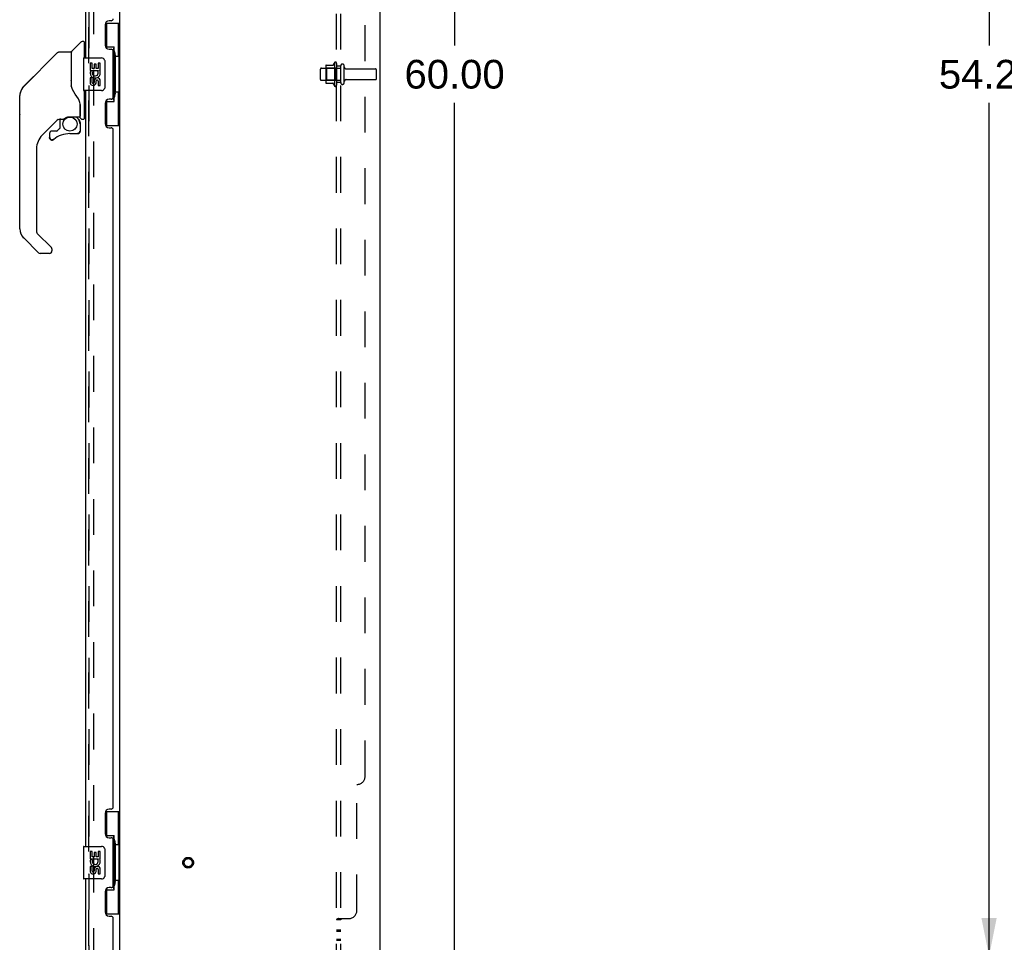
# Model space of a CAD drawing. Header units: inches. Extents: x 0 to 200, y 0 to 129.
# Tile 23 of 27: x 104 to 134, y 44 to 73. Entities that reach past the tile are written whole.
import ezdxf

# ---------------------------------------------------------------- set-up
doc = ezdxf.new("R2010")
doc.units = ezdxf.units.IN
doc.header["$LTSCALE"] = 11
doc.header["$MEASUREMENT"] = 0
doc.linetypes.add('HIDDEN', pattern=[0.2, 0.1, -0.1])
doc.layers.get('0').update_dxf_attribs({"linetype": 'CONTINUOUS'})
for name, color, linetype in [('DEFAULT_2', 8, 'HIDDEN'), ('DIMENSIONS', 7, 'CONTINUOUS'), ('MASTER_DOOR_ASSEMBLY', 7, 'CONTINUOUS'), ('SLAVE_DOOR_ASSEMBLY', 7, 'CONTINUOUS'), ('SUBPANEL', 7, 'CONTINUOUS')]:
    doc.layers.add(name, color=color, linetype=linetype)
doc.styles.get("Standard").update_dxf_attribs({"font": 'arial.ttf'})
doc.dimstyles.new('DIMSTYLE_1', dxfattribs={"dimtxt": 0.882353, "dimasz": 1.176471, "dimexe": 0.09, "dimexo": 0.07, "dimgap": 0.0375, "dimtad": 0, "dimtih": 1, "dimtoh": 1, "dimzin": 4, "dimdsep": 46, "dimtxsty": 'Standard', "dimblk": '_FILLED', "dimblk1": '_FILLED', "dimblk2": '_FILLED', "dimcen": 0.09, "dimadec": 3, "dimazin": 1, "dimtfac": 1, "dimtdec": 3, "dimtofl": 0, "dimtmove": 0, "dimatfit": 3, "dimldrblk": '_FILLED', "dimfxl": 0, "dimtolj": 1, "dimtzin": 4, "dimarcsym": 0})

# ---------------------------------------------------------------- blocks, each defined once
blk = doc.blocks.new('_FILLED')
at = {"color": 0, "linetype": 'ByBlock'}
blk.add_solid([(0, 0), (-1, 0.2), (-1, -0.2)], dxfattribs=at)
blk = doc.blocks.new('*D7')
at = {"layer": 'DIMENSIONS', "color": 2, "linetype": 'Continuous'}
for p, q in [((141.058, 98.095), (132.874, 98.095)), ((133.933, 98.095), (133.933, 71.853)), ((133.933, 43.845), (133.933, 70.088)), ((141.058, 43.845), (132.874, 43.845))]:
    blk.add_line(p, q, dxfattribs=at)
at = {"layer": 'DIMENSIONS', "color": 2, "linetype": 'Continuous', "xscale": 1.1764705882, "yscale": 1.1764705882, "zscale": 1.1764705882}
for p, rotation in [((133.933, 98.095), 90), ((133.933, 43.845), 270)]:
    blk.add_blockref('_FILLED', p, dxfattribs=dict(at, rotation=rotation))
at = {"layer": 'DIMENSIONS', "color": 2, "linetype": 'Continuous', "insert": (133.933, 71.412), "char_height": 0.8824, "width": 3.08332, "attachment_point": 2, "line_spacing_factor": 0.9}
blk.add_mtext('54.25', dxfattribs=at)
blk = doc.blocks.new('*D8')
at = {"layer": 'DIMENSIONS', "color": 2, "linetype": 'Continuous'}
for p, q in [((115.9, 100.97), (118.548, 100.97)), ((117.489, 100.97), (117.489, 71.853)), ((117.489, 40.97), (117.489, 70.088)), ((115.9, 40.97), (118.548, 40.97))]:
    blk.add_line(p, q, dxfattribs=at)
at = {"layer": 'DIMENSIONS', "color": 2, "linetype": 'Continuous', "xscale": 1.1764705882, "yscale": 1.1764705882, "zscale": 1.1764705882}
for p, rotation in [((117.489, 100.97), 90), ((117.489, 40.97), 270)]:
    blk.add_blockref('_FILLED', p, dxfattribs=dict(at, rotation=rotation))
at = {"layer": 'DIMENSIONS', "color": 2, "linetype": 'Continuous', "insert": (117.489, 71.412), "char_height": 0.8824, "width": 3.08332, "attachment_point": 2, "line_spacing_factor": 0.9}
blk.add_mtext('60.00', dxfattribs=at)

msp = doc.modelspace()

# ---------------------------------------------------------------- linework, layer by layer
at = {"color": 3, "linetype": 'Continuous'}
for p, q in [((115.188, 100.866), (115.188, 41.074)), ((107.188, 42.418), (107.188, 99.522))]:
    msp.add_line(p, q, dxfattribs=at)
at = {"layer": 'DEFAULT_2', "color": 8, "linetype": 'HIDDEN'}
for p, q in [((106.376, 99.705), (106.376, 42.236)), ((113.523, 71.226), (113.523, 70.715)), ((113.534, 71.248), (113.761, 71.248)), ((113.789, 71.326), (113.789, 70.615)), ((113.859, 71.304), (113.859, 70.636)), ((113.984, 70.713), (113.984, 71.228)), ((114.094, 70.713), (114.094, 71.228)), ((113.359, 70.813), (113.359, 71.128)), ((113.389, 71.158), (113.984, 71.158)), ((113.543, 71.154), (113.523, 71.174)), ((113.543, 71.154), (113.543, 70.787)), ((113.839, 71.154), (113.543, 71.154)), ((113.839, 71.154), (113.859, 71.174)), ((113.839, 71.154), (113.839, 70.787)), ((114.157, 71.135), (115.054, 71.135)), ((115.084, 70.835), (115.084, 71.105)), ((113.389, 70.783), (113.984, 70.783)), ((113.543, 70.787), (113.523, 70.767)), ((113.534, 70.693), (113.761, 70.693)), ((113.839, 70.787), (113.543, 70.787)), ((113.839, 70.787), (113.859, 70.767)), ((114.157, 70.805), (115.054, 70.805))]:
    msp.add_line(p, q, dxfattribs=at)
for radius in [0.164, 0.124]:
    msp.add_circle((109.292, 46.72), radius, dxfattribs=at)
for centre, radius, start, end in [((113.664, 71.226), 0.141, 174.7919, 180), ((113.534, 71.238), 0.01, 90, 174.8062), ((113.743, 71.258), 0.01, 270, 336.0321), ((114.389, 70.97), 0.698, 149.3369, 156.0321), ((113.821, 71.304), 0.0384, 0, 145.5503), ((114.039, 71.228), 0.055, 360, 180), ((114.157, 71.198), 0.0625, 180, 270), ((113.389, 71.128), 0.03, 90, 180), ((115.054, 71.105), 0.03, 360, 90), ((113.389, 70.813), 0.03, 180, 270), ((113.664, 70.715), 0.141, 180, 185.2081), ((113.534, 70.703), 0.01, 185.1938, 270), ((113.743, 70.683), 0.01, 23.9679, 90), ((114.389, 70.97), 0.698, 203.9679, 210.6631), ((113.821, 70.636), 0.0384, 214.4497, 360), ((114.039, 70.713), 0.055, 180, 0), ((114.157, 70.743), 0.0625, 90, 180), ((115.054, 70.835), 0.03, 270, 0)]:
    msp.add_arc(centre, radius, start, end, dxfattribs=at)
at = {"layer": 'MASTER_DOOR_ASSEMBLY', "color": 8, "linetype": 'HIDDEN'}
for p, q in [((106.234, 94.875), (106.234, 71.315)), ((106.234, 70.625), (106.234, 47.065)), ((106.234, 46.375), (106.234, 41.967))]:
    msp.add_line(p, q, dxfattribs=at)
at = {"layer": 'MASTER_DOOR_ASSEMBLY', "color": 3, "linetype": 'Continuous'}
for p, q in [((106.13, 94.72), (106.13, 71.47)), ((106.734, 72.488), (106.734, 71.868)), ((106.924, 72.618), (106.864, 72.618)), ((106.864, 71.738), (106.924, 71.738)), ((106.984, 70.263), (106.984, 71.678)), ((106.13, 70.47), (106.13, 47.22)), ((106.734, 70.073), (106.734, 69.453)), ((106.924, 70.203), (106.864, 70.203)), ((106.864, 69.323), (106.924, 69.323)), ((106.984, 48.428), (106.984, 69.263)), ((106.734, 48.238), (106.734, 47.618)), ((106.924, 48.368), (106.864, 48.368)), ((106.864, 47.488), (106.924, 47.488)), ((106.984, 46.013), (106.984, 47.428)), ((106.13, 46.22), (106.13, 41.967)), ((106.734, 45.823), (106.734, 45.203)), ((106.924, 45.953), (106.864, 45.953)), ((106.864, 45.073), (106.924, 45.073)), ((106.984, 41.844), (106.984, 45.013))]:
    msp.add_line(p, q, dxfattribs=at)
at = {"layer": 'MASTER_DOOR_ASSEMBLY', "color": 7, "linetype": 'Continuous'}
for p, q in [((106.748, 72.545), (107.188, 72.545)), ((106.784, 71.765), (106.784, 72.545)), ((107.149, 71.52), (107.149, 72.545)), ((105.706, 71.668), (106.001, 71.963)), ((106.083, 71.974), (106.028, 71.974)), ((106.091, 71.966), (106.091, 71.47)), ((106.091, 71.915), (106.13, 71.915)), ((106.784, 71.81), (107.011, 71.81)), ((107.011, 70.13), (107.011, 71.81)), ((105.272, 71.636), (104.23, 70.594)), ((105.328, 71.659), (105.681, 71.659)), ((105.689, 71.651), (105.689, 70.607)), ((105.697, 70.595), (105.697, 71.647)), ((107.048, 71.571), (107.048, 71.551)), ((107.048, 71.52), (107.048, 70.42)), ((107.171, 71.52), (107.048, 71.52)), ((107.171, 70.42), (107.171, 71.52)), ((106.07, 71.455), (106.07, 70.485)), ((106.085, 71.47), (106.625, 71.47)), ((106.273, 71.316), (106.273, 71.086)), ((106.336, 71.316), (106.273, 71.316)), ((106.336, 71.149), (106.336, 71.316)), ((106.399, 71.285), (106.399, 71.149)), ((106.46, 71.285), (106.399, 71.285)), ((106.46, 71.149), (106.46, 71.285)), ((106.525, 71.316), (106.525, 71.149)), ((106.588, 71.316), (106.525, 71.316)), ((106.588, 71.086), (106.588, 71.316)), ((106.725, 71.37), (106.725, 70.57)), ((104.229, 70.593), (104.535, 70.899)), ((104.535, 70.899), (104.535, 70.899)), ((106.273, 71.086), (106.535, 71.086)), ((106.344, 71.05), (106.286, 71.075)), ((106.399, 71.149), (106.336, 71.149)), ((106.525, 71.149), (106.46, 71.149)), ((106.535, 71.086), (106.507, 71.067)), ((106.569, 71.086), (106.588, 71.086)), ((105.709, 70.563), (105.69, 70.616)), ((106.273, 70.855), (106.273, 70.719)), ((106.336, 70.855), (106.273, 70.855)), ((106.336, 70.719), (106.336, 70.855)), ((106.399, 70.761), (106.399, 70.719)), ((106.46, 70.698), (106.459, 70.767)), ((106.525, 70.761), (106.525, 70.625)), ((106.525, 70.625), (106.588, 70.625)), ((106.588, 70.625), (106.588, 70.761)), ((104.107, 69.732), (104.107, 70.319)), ((104.114, 66.212), (104.114, 70.315)), ((104.129, 70.423), (104.122, 70.392)), ((104.129, 70.423), (104.128, 70.417)), ((104.163, 70.504), (104.162, 70.503)), ((105.737, 70.497), (105.709, 70.563)), ((106.625, 70.47), (106.085, 70.47)), ((106.091, 70.47), (106.091, 69.6)), ((107.171, 70.42), (107.048, 70.42)), ((107.048, 70.39), (107.048, 70.37)), ((107.149, 69.395), (107.149, 70.42)), ((105.965, 70.039), (105.964, 70.063)), ((105.965, 70.039), (105.965, 69.683)), ((105.973, 70.038), (105.973, 70.041)), ((105.973, 70.036), (105.973, 70.038)), ((105.973, 70.033), (105.973, 70.036)), ((105.973, 69.632), (105.973, 70.033)), ((106.784, 69.395), (106.784, 70.175)), ((106.784, 70.13), (107.011, 70.13)), ((105.294, 69.591), (104.799, 69.096)), ((105.339, 69.589), (105.339, 69.305)), ((105.377, 69.592), (105.453, 69.592)), ((105.65, 69.664), (105.945, 69.664)), ((105.846, 69.664), (105.911, 69.599)), ((105.906, 69.593), (105.903, 69.591)), ((105.957, 69.459), (105.966, 69.459)), ((105.969, 69.459), (105.969, 69.222)), ((106.012, 69.592), (106.083, 69.592)), ((106.091, 69.651), (106.13, 69.651)), ((106.748, 69.395), (107.188, 69.395)), ((105.024, 69.143), (105.024, 69.024)), ((105.255, 69.222), (105.103, 69.222)), ((105.335, 69.297), (105.264, 69.225)), ((105.654, 69.143), (105.89, 69.143)), ((105.966, 69.222), (105.957, 69.222)), ((105.026, 69.015), (105.026, 69.024)), ((105.035, 69.024), (105.026, 69.024)), ((105.103, 68.947), (105.094, 68.947)), ((105.111, 68.947), (105.103, 68.947)), ((105.12, 68.949), (105.111, 68.947)), ((105.129, 68.951), (105.12, 68.949)), ((105.137, 68.955), (105.129, 68.951)), ((105.144, 68.959), (105.137, 68.955)), ((105.151, 68.965), (105.144, 68.959)), ((104.626, 68.679), (104.626, 66.127)), ((104.649, 66.071), (105.081, 65.64)), ((104.682, 65.482), (104.23, 65.934)), ((105.02, 65.459), (104.738, 65.459)), ((105.099, 65.597), (105.099, 65.537)), ((106.748, 48.295), (107.188, 48.295)), ((106.784, 47.515), (106.784, 48.295)), ((107.149, 47.27), (107.149, 48.295)), ((106.784, 47.56), (107.011, 47.56)), ((107.011, 45.88), (107.011, 47.56)), ((107.048, 47.321), (107.048, 47.301)), ((107.171, 47.27), (107.048, 47.27)), ((107.048, 47.27), (107.048, 46.17)), ((107.171, 46.17), (107.171, 47.27)), ((106.07, 47.205), (106.07, 46.235)), ((106.085, 47.22), (106.625, 47.22)), ((106.336, 47.066), (106.273, 47.066)), ((106.273, 47.066), (106.273, 46.836)), ((106.336, 46.899), (106.336, 47.066)), ((106.46, 47.035), (106.399, 47.035)), ((106.399, 47.035), (106.399, 46.899)), ((106.46, 46.899), (106.46, 47.035)), ((106.588, 47.066), (106.525, 47.066)), ((106.525, 47.066), (106.525, 46.899)), ((106.588, 46.836), (106.588, 47.066)), ((106.725, 47.12), (106.725, 46.32)), ((106.273, 46.836), (106.535, 46.836)), ((106.344, 46.8), (106.286, 46.825)), ((106.399, 46.899), (106.336, 46.899)), ((106.525, 46.899), (106.46, 46.899)), ((106.535, 46.836), (106.507, 46.817)), ((106.569, 46.836), (106.588, 46.836)), ((106.336, 46.605), (106.273, 46.605)), ((106.273, 46.605), (106.273, 46.469)), ((106.336, 46.469), (106.336, 46.605)), ((106.399, 46.511), (106.399, 46.469)), ((106.46, 46.448), (106.459, 46.517)), ((106.525, 46.511), (106.525, 46.375)), ((106.525, 46.375), (106.588, 46.375)), ((106.588, 46.375), (106.588, 46.511)), ((106.625, 46.22), (106.085, 46.22)), ((107.171, 46.17), (107.048, 46.17)), ((107.048, 46.14), (107.048, 46.12)), ((107.149, 45.145), (107.149, 46.17)), ((106.784, 45.145), (106.784, 45.925)), ((106.784, 45.88), (107.011, 45.88)), ((106.748, 45.145), (107.188, 45.145))]:
    msp.add_line(p, q, dxfattribs=at)
for points in [[(105.272, 71.636), (105.28, 71.643), (105.289, 71.649), (105.298, 71.653), (105.308, 71.657), (105.318, 71.659), (105.328, 71.659)], [(106.975, 71.709), (106.977, 71.713), (106.983, 71.721), (106.988, 71.729), (106.992, 71.737), (106.996, 71.743), (106.999, 71.75), (107.002, 71.756), (107.005, 71.761), (107.007, 71.767), (107.008, 71.771), (107.01, 71.776), (107.01, 71.78), (107.011, 71.783), (107.011, 71.787)], [(106.718, 71.407), (106.72, 71.401), (106.722, 71.395), (106.723, 71.389), (106.724, 71.383), (106.725, 71.377), (106.725, 71.37)], [(104.229, 70.593), (104.208, 70.57), (104.183, 70.537), (104.161, 70.501), (104.143, 70.463), (104.129, 70.423)], [(105.689, 70.777), (105.689, 70.778), (105.69, 70.779), (105.691, 70.78), (105.693, 70.782), (105.696, 70.783), (105.697, 70.784)], [(105.912, 70.209), (105.861, 70.282), (105.812, 70.359), (105.772, 70.43), (105.737, 70.497)], [(106.725, 70.57), (106.725, 70.564), (106.724, 70.558), (106.723, 70.552), (106.722, 70.546), (106.72, 70.54), (106.718, 70.534)], [(105.964, 70.063), (105.959, 70.097), (105.95, 70.131), (105.938, 70.164), (105.923, 70.192), (105.912, 70.209)], [(105.965, 69.994), (105.965, 69.993), (105.966, 69.989), (105.967, 69.985), (105.968, 69.982)], [(105.968, 69.982), (105.97, 69.975), (105.971, 69.969), (105.972, 69.962), (105.972, 69.956), (105.973, 69.949), (105.973, 69.942)], [(107.011, 70.154), (107.011, 70.157), (107.01, 70.161), (107.01, 70.165), (107.008, 70.169), (107.007, 70.174), (107.005, 70.179), (107.002, 70.185), (106.999, 70.191), (106.996, 70.197), (106.992, 70.204), (106.988, 70.212), (106.983, 70.219), (106.977, 70.228), (106.975, 70.231)], [(105.454, 69.592), (105.458, 69.593), (105.462, 69.594), (105.465, 69.595), (105.468, 69.597), (105.471, 69.598), (105.473, 69.6), (105.477, 69.602), (105.48, 69.604), (105.488, 69.61)], [(105.488, 69.61), (105.493, 69.613), (105.498, 69.616), (105.503, 69.619), (105.51, 69.623), (105.516, 69.627), (105.524, 69.631), (105.531, 69.635), (105.54, 69.639), (105.549, 69.643), (105.559, 69.647), (105.57, 69.651), (105.581, 69.654), (105.593, 69.657), (105.605, 69.66), (105.619, 69.662), (105.632, 69.663), (105.646, 69.664), (105.65, 69.664)], [(105.957, 69.459), (105.957, 69.474), (105.955, 69.488), (105.952, 69.503), (105.948, 69.517), (105.943, 69.53), (105.937, 69.544), (105.93, 69.556), (105.922, 69.569), (105.913, 69.58), (105.903, 69.591)], [(105.91, 69.597), (105.909, 69.597), (105.909, 69.596), (105.908, 69.596), (105.908, 69.595), (105.906, 69.593)], [(105.91, 69.597), (105.92, 69.586), (105.929, 69.574), (105.938, 69.561), (105.945, 69.548), (105.952, 69.534), (105.957, 69.519), (105.961, 69.505), (105.964, 69.49), (105.966, 69.475), (105.966, 69.459)], [(105.966, 69.222), (105.966, 69.213), (105.965, 69.205), (105.962, 69.196), (105.959, 69.189), (105.955, 69.181), (105.95, 69.174), (105.944, 69.168), (105.938, 69.162), (105.931, 69.157), (105.923, 69.153), (105.915, 69.149), (105.907, 69.147), (105.899, 69.146), (105.89, 69.145)], [(105.89, 69.154), (105.898, 69.155), (105.905, 69.156), (105.912, 69.158), (105.919, 69.161), (105.926, 69.164), (105.932, 69.169), (105.938, 69.174), (105.943, 69.18), (105.947, 69.186), (105.951, 69.192), (105.954, 69.199), (105.956, 69.207), (105.957, 69.214), (105.957, 69.222)], [(105.89, 69.154), (105.89, 69.152), (105.89, 69.149)], [(105.89, 69.149), (105.89, 69.148), (105.89, 69.147), (105.89, 69.146), (105.89, 69.145), (105.89, 69.145)], [(105.094, 68.947), (105.086, 68.949), (105.077, 68.951), (105.069, 68.955), (105.062, 68.959), (105.055, 68.964), (105.048, 68.969), (105.043, 68.976), (105.038, 68.983), (105.033, 68.99), (105.03, 68.998), (105.028, 69.007), (105.026, 69.015)], [(105.035, 69.024), (105.035, 69.016), (105.036, 69.008), (105.038, 69.001), (105.041, 68.994), (105.045, 68.987), (105.05, 68.981), (105.055, 68.975), (105.061, 68.97), (105.067, 68.966), (105.073, 68.962), (105.081, 68.959), (105.088, 68.957), (105.095, 68.956), (105.103, 68.956), (105.111, 68.956), (105.118, 68.958), (105.126, 68.96), (105.133, 68.963), (105.139, 68.967), (105.146, 68.971)], [(105.086, 65.634), (105.085, 65.635), (105.084, 65.636), (105.083, 65.637), (105.082, 65.638), (105.082, 65.639), (105.081, 65.64)], [(106.975, 47.459), (106.977, 47.463), (106.983, 47.471), (106.988, 47.479), (106.992, 47.487), (106.996, 47.493), (106.999, 47.5), (107.002, 47.506), (107.005, 47.511), (107.007, 47.517), (107.008, 47.521), (107.01, 47.526), (107.01, 47.53), (107.011, 47.533), (107.011, 47.537)], [(106.718, 47.157), (106.72, 47.151), (106.722, 47.145), (106.723, 47.139), (106.724, 47.133), (106.725, 47.127), (106.725, 47.12)], [(106.725, 46.32), (106.725, 46.314), (106.724, 46.308), (106.723, 46.302), (106.722, 46.296), (106.72, 46.29), (106.718, 46.284)], [(107.011, 45.904), (107.011, 45.907), (107.01, 45.911), (107.01, 45.915), (107.008, 45.919), (107.007, 45.924), (107.005, 45.929), (107.002, 45.935), (106.999, 45.941), (106.996, 45.947), (106.992, 45.954), (106.988, 45.962), (106.983, 45.969), (106.977, 45.978), (106.975, 45.981)]]:
    msp.add_lwpolyline(points, dxfattribs=at)
msp.add_circle((105.654, 69.438), 0.217, dxfattribs=at)
at = {"layer": 'MASTER_DOOR_ASSEMBLY', "color": 3, "linetype": 'Continuous'}
for centre, radius, start, end in [((106.864, 72.488), 0.13, 90, 180), ((106.924, 72.678), 0.06, 270, 360), ((106.864, 71.868), 0.13, 180, 270), ((106.924, 71.678), 0.06, 0, 90), ((106.864, 70.073), 0.13, 90, 180), ((106.924, 70.263), 0.06, 270, 360), ((106.864, 69.453), 0.13, 180, 270), ((106.924, 69.263), 0.06, 0, 90), ((106.864, 48.238), 0.13, 90, 180), ((106.924, 48.428), 0.06, 270, 360), ((106.864, 47.618), 0.13, 180, 270), ((106.924, 47.428), 0.06, 0, 90), ((106.864, 45.823), 0.13, 90, 180), ((106.924, 46.013), 0.06, 270, 360), ((106.864, 45.203), 0.13, 180, 270), ((106.924, 45.013), 0.06, 0, 90)]:
    msp.add_arc(centre, radius, start, end, dxfattribs=at)
at = {"layer": 'MASTER_DOOR_ASSEMBLY', "color": 7, "linetype": 'Continuous'}
for centre, radius, start, end in [((106.028, 71.935), 0.0394, 90, 135), ((106.083, 71.966), 0.00787, 0, 90), ((105.681, 71.651), 0.00787, 0, 90), ((105.727, 71.647), 0.0295, 135, 180), ((105.709, 71.478), 0.0197, 180, 233.006), ((106.085, 71.455), 0.015, 90, 180), ((106.625, 71.37), 0.1, 21.205, 90), ((106.43, 71.012), 0.157, 156.5966, 341.8791), ((106.43, 71.012), 0.0943, 156.5966, 35.1122), ((106.43, 71.012), 0.157, 25.737, 27.8532), ((106.434, 71.013), 0.154, 341.4199, 26.1963), ((104.508, 70.315), 0.394, 135, 167.3768), ((106.367, 70.719), 0.0943, 180, 248.6704), ((106.367, 70.719), 0.0943, 248.6999, 347.4338), ((106.367, 70.719), 0.0314, 180, 0.0485), ((106.493, 70.761), 0.0943, 0, 180), ((106.494, 70.756), 0.0362, 83.4285, 161.7628), ((106.493, 70.761), 0.0314, 0, 81.2295), ((104.127, 70.319), 0.0197, 128.2199, 180), ((104.508, 70.315), 0.394, 168.7096, 180), ((106.085, 70.485), 0.015, 180, 270), ((106.625, 70.57), 0.1, 270, 338.7946), ((104.127, 69.732), 0.0197, 180, 229.7821), ((105.945, 69.683), 0.0197, 270, 360), ((105.377, 69.396), 0.197, 90, 129.3806), ((105.772, 69.459), 0.197, 0, 45), ((106.012, 69.632), 0.0394, 180, 270), ((106.083, 69.6), 0.00787, 270, 360), ((105.217, 68.679), 0.591, 135, 180), ((105.103, 69.143), 0.0787, 90, 180), ((105.654, 68.356), 0.787, 90, 129.5212), ((105.255, 69.234), 0.0118, 270, 315), ((105.327, 69.305), 0.0118, 315, 360), ((105.89, 69.222), 0.0787, 270, 360), ((105.103, 69.024), 0.0787, 180, 309.5212), ((104.508, 66.212), 0.394, 180, 225), ((104.705, 66.127), 0.0787, 180, 225), ((104.738, 65.537), 0.0787, 225, 270), ((105.02, 65.537), 0.0787, 270, 360), ((105.04, 65.597), 0.0591, 0, 38.8674), ((106.085, 47.205), 0.015, 90, 180), ((106.625, 47.12), 0.1, 21.205, 90), ((106.43, 46.762), 0.157, 156.5966, 341.8791), ((106.43, 46.762), 0.0943, 156.5966, 35.1122), ((106.43, 46.762), 0.157, 25.737, 27.8532), ((106.434, 46.763), 0.154, 341.4199, 26.1963), ((106.367, 46.469), 0.0943, 180, 248.6704), ((106.367, 46.469), 0.0943, 248.6999, 347.4338), ((106.367, 46.469), 0.0314, 180, 0.0485), ((106.493, 46.511), 0.0943, 0, 180), ((106.494, 46.506), 0.0362, 83.4285, 161.7628), ((106.493, 46.511), 0.0314, 0, 81.2295), ((106.085, 46.235), 0.015, 180, 270), ((106.625, 46.32), 0.1, 270, 338.7946)]:
    msp.add_arc(centre, radius, start, end, dxfattribs=at)
for centre, start_param, end_param in [((106.944, 71.561), -1.51401, -0.699287), ((106.944, 71.561), -2.442306, -1.627583), ((106.944, 70.38), -1.51401, -0.699287), ((106.944, 70.38), -2.442306, -1.627583), ((106.944, 47.311), -1.51401, -0.699287), ((106.944, 47.311), -2.442306, -1.627583), ((106.944, 46.13), -1.51401, -0.699287), ((106.944, 46.13), -2.442306, -1.627583)]:
    msp.add_ellipse(centre, major_axis=(0, 0.18), ratio=0.579493, start_param=start_param, end_param=end_param, dxfattribs=at)
at = {"layer": 'SLAVE_DOOR_ASSEMBLY', "color": 8, "linetype": 'HIDDEN'}
for p, q in [((106.234, 71.315), (106.234, 94.875)), ((106.234, 47.065), (106.234, 70.625)), ((106.234, 41.967), (106.234, 46.375))]:
    msp.add_line(p, q, dxfattribs=at)
at = {"layer": 'SUBPANEL', "color": 8, "linetype": 'HIDDEN'}
for p, q in [((113.859, 43.127), (113.859, 98.814)), ((113.984, 43.127), (113.984, 98.814)), ((114.734, 49.377), (114.734, 92.564)), ((113.984, 71.22), (113.859, 71.22)), ((113.984, 70.72), (113.859, 70.72)), ((114.484, 45.252), (114.484, 49.127)), ((113.984, 44.966), (113.859, 44.966)), ((113.863, 44.974), (113.861, 44.973)), ((113.913, 45.002), (114.234, 45.002)), ((114.008, 44.99), (114.007, 44.989)), ((113.984, 44.641), (113.859, 44.641)), ((113.984, 44.605), (113.859, 44.605)), ((113.984, 44.36), (113.859, 44.36)), ((113.984, 44.324), (113.859, 44.324))]:
    msp.add_line(p, q, dxfattribs=at)
for points in [[(113.878, 44.985), (113.875, 44.983), (113.872, 44.982), (113.869, 44.98), (113.867, 44.978), (113.864, 44.976), (113.863, 44.974), (113.861, 44.973), (113.86, 44.971), (113.86, 44.969), (113.859, 44.968), (113.859, 44.966)], [(113.86, 44.969), (113.859, 44.968), (113.859, 44.966)], [(113.872, 44.982), (113.869, 44.98), (113.867, 44.978)], [(113.885, 44.988), (113.882, 44.986), (113.878, 44.985)], [(113.913, 45.002), (113.911, 45), (113.909, 44.998), (113.906, 44.997), (113.903, 44.995), (113.9, 44.994), (113.896, 44.992), (113.893, 44.991), (113.885, 44.988)], [(113.913, 45.002), (113.911, 45), (113.909, 44.998)], [(113.999, 44.982), (113.995, 44.979), (113.993, 44.978), (113.991, 44.976), (113.989, 44.975), (113.988, 44.974), (113.986, 44.972), (113.985, 44.971), (113.985, 44.969), (113.984, 44.968), (113.984, 44.966)], [(113.991, 44.976), (113.989, 44.975), (113.988, 44.974), (113.986, 44.972), (113.985, 44.971), (113.985, 44.969), (113.984, 44.968), (113.984, 44.966)], [(114.01, 45.002), (114.01, 45), (114.01, 44.998), (114.01, 44.996), (114.01, 44.995), (114.009, 44.993), (114.009, 44.992), (114.008, 44.99), (114.007, 44.989), (114.005, 44.987), (114.004, 44.986), (114.002, 44.985), (114.001, 44.983), (113.999, 44.982)], [(114.005, 44.987), (114.004, 44.986), (114.002, 44.985), (114.001, 44.983)], [(114.01, 44.995), (114.009, 44.993), (114.009, 44.992)], [(114.01, 45.002), (114.01, 45), (114.01, 44.998), (114.01, 44.996)]]:
    msp.add_lwpolyline(points, dxfattribs=at)
for centre in [(114.484, 49.377), (114.234, 45.252)]:
    msp.add_arc(centre, 0.25, 270, 360, dxfattribs=at)

# ---------------------------------------------------------------- dimensions: what is measured, and where the dimension line sits
at = {"layer": 'DIMENSIONS', "color": 2, "linetype": 'Continuous'}
for base, p1, p2, angle, picture, middle in [((117.489, 40.97), (115.83, 100.97), (115.83, 40.97), 270, '*D8', (117.482, 70.965)), ((133.933, 98.095), (141.128, 43.845), (141.128, 98.095), 90, '*D7', (133.933, 70.965))]:
    dim = msp.add_linear_dim(base=base, p1=p1, p2=p2, angle=angle, dimstyle='DIMSTYLE_1', dxfattribs=at)
    dim.commit()
    dim.dimension.update_dxf_attribs({"geometry": picture, "text_midpoint": middle, "dimtype": 160})

doc.saveas('drawing.dxf')
